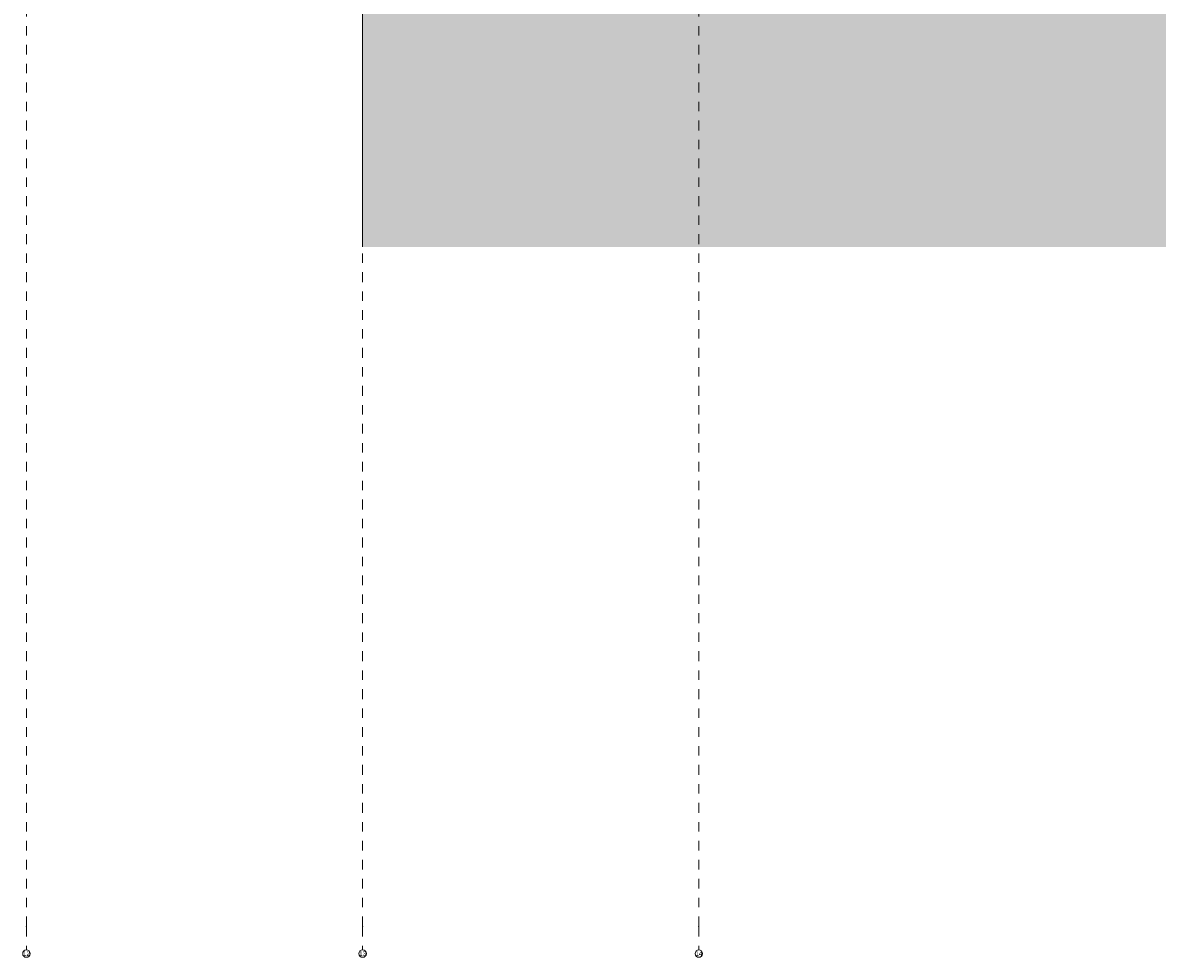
# Model space of a CAD drawing. Header units: metres. Extents: x -3.5 to 65.3, y -10.9 to 16.7.
# Tile 45 of 234: x 40.1 to 52.2, y -10.9 to -0.9. Entities that reach past the tile are written whole.
import ezdxf

# ---------------------------------------------------------------- set-up
doc = ezdxf.new("R2010")
doc.units = ezdxf.units.M
doc.header["$MEASUREMENT"] = 0
doc.linetypes.add('Strichlinie doppelt', pattern=[0.218722, 0.105833, -0.042333, 0.028222, -0.042333])
for name, color, linetype in [('301 - Elemente.Linie', 7, 'Continuous'), ('302 - Elemente.Schraffur', 7, 'Continuous'), ('451 - Universal.Achsen Raster', 7, 'Continuous')]:
    doc.layers.add(name, color=color, linetype=linetype)
doc.styles.add('ERSTELLTER_STIL_1', font='txt')

msp = doc.modelspace()

# ---------------------------------------------------------------- hatches: boundary and pattern name
at = {"layer": '302 - Elemente.Schraffur', "linetype": 'Continuous', "lineweight": 0, "true_color": 0x191919}
msp.add_hatch(color=250, dxfattribs=at).paths.add_polyline_path([(43.73, -3.31), (55.22, -3.31), (55.22, -0.155), (43.73, -0.155)])

# ---------------------------------------------------------------- linework, layer by layer
at = {"layer": '301 - Elemente.Linie', "color": 7, "linetype": 'Continuous', "lineweight": 18, "flags": 128}
msp.add_lwpolyline([(43.73, -0.155), (43.73, -3.31)], dxfattribs=at)
at = {"layer": '451 - Universal.Achsen Raster', "color": 160, "linetype": 'Strichlinie doppelt', "lineweight": 9, "true_color": 0x3232ff}
for p, q in [((40.13, -10.585), (40.13, 16.355)), ((43.73, -10.585), (43.73, 16.355)), ((47.33, -10.585), (47.33, 16.355)), ((40.13, -10.585), (40.13, -10.835)), ((43.73, -10.585), (43.73, -10.835)), ((47.33, -10.585), (47.33, -10.835))]:
    msp.add_line(p, q, dxfattribs=at)
at = {"layer": '451 - Universal.Achsen Raster', "color": 160, "linetype": 'Continuous', "lineweight": 9, "true_color": 0x3232ff}
for centre in [(40.13, -10.875), (43.73, -10.875), (47.33, -10.875)]:
    msp.add_circle(centre, 0.04, dxfattribs=at)
at = {"layer": '451 - Universal.Achsen Raster', "color": 160, "linetype": 'Strichlinie doppelt', "lineweight": 9, "true_color": 0x3232ff}
for p in [(40.13, -10.585), (40.13, -10.585), (43.73, -10.585), (43.73, -10.585), (47.33, -10.585), (47.33, -10.585)]:
    msp.add_point(p, dxfattribs=at)

# ---------------------------------------------------------------- texts
at = {"layer": '451 - Universal.Achsen Raster', "color": 160, "lineweight": 9, "true_color": 0x3232ff, "char_height": 0.05, "attachment_point": 1, "style": 'ERSTELLTER_STIL_1'}
for s, insert in [('\\A1;{\\pql;\\pt0;\\fArial|b0|i0|c0|p38;12}', (40.092, -10.85)), ('\\A1;{\\pql;\\pt0;\\fArial|b0|i0|c0|p38;13}', (43.692, -10.85)), ('\\A1;{\\pql;\\pt0;\\fArial|b0|i0|c0|p38;14}', (47.292, -10.85))]:
    msp.add_mtext(s, dxfattribs=dict(at, insert=insert))

doc.saveas('drawing.dxf')
